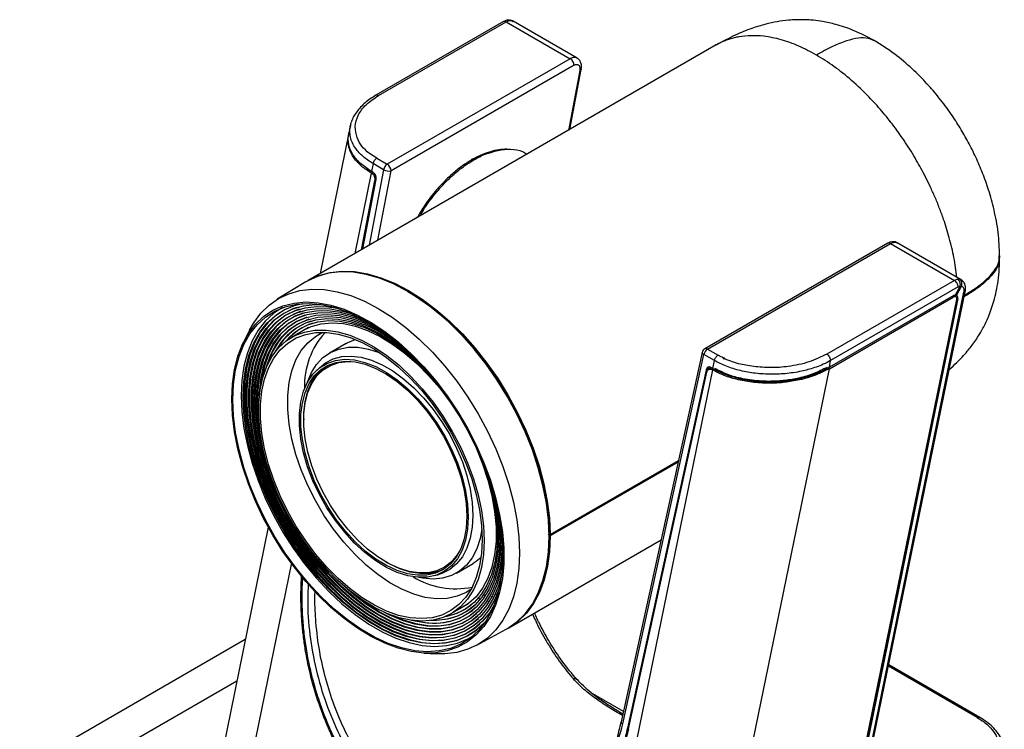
# Model space of a CAD drawing. Header units: millimetres. Extents: x 36 to 747, y 24 to 484.
# Tile 8 of 14: x 525 to 707, y 130 to 261. Entities that reach past the tile are written whole.
import ezdxf

# ---------------------------------------------------------------- set-up
doc = ezdxf.new("R2010")
doc.units = ezdxf.units.MM

msp = doc.modelspace()

# ---------------------------------------------------------------- linework, layer by layer
at = {"color": 7, "linetype": 'Continuous', "lineweight": 25}
for p, q in [((614.378, 260.358), (590.822, 246.76)), ((591.322, 246.71), (614.876, 260.308)), ((614.993, 260.595), (614.378, 260.358)), ((614.876, 260.308), (615.468, 260.532)), ((614.876, 260.308), (626.668, 253.5)), ((615.438, 260.619), (614.992, 260.595)), ((615.468, 260.532), (615.821, 260.537)), ((627.963, 253.598), (616.112, 260.439)), ((653.625, 256.03), (578.317, 212.555)), ((626.668, 253.5), (592.912, 234.013)), ((627.375, 252.29), (593.619, 232.803)), ((626.589, 240.422), (628.698, 251.533)), ((586.124, 241.172), (585.827, 239.817)), ((585.782, 239.482), (580.534, 213.835)), ((590.976, 235.131), (589.603, 236.014)), ((590.976, 235.131), (592.912, 234.013)), ((590.293, 234.131), (589.978, 232.699)), ((590.335, 232.493), (589.978, 232.699)), ((592.229, 233.014), (590.293, 234.131)), ((588.165, 218.24), (590.591, 231.018)), ((588.43, 218.393), (590.856, 231.175)), ((590.07, 232.336), (589.96, 232.399)), ((685.269, 219.434), (651.511, 199.946)), ((652.011, 199.896), (685.767, 219.383)), ((685.767, 219.383), (697.559, 212.576)), ((698.824, 212.691), (686.976, 219.53)), ((697.559, 212.576), (674.005, 198.978)), ((698.154, 212.799), (697.559, 212.576)), ((577.878, 212.299), (572.597, 209.097)), ((698.266, 211.365), (674.712, 197.768)), ((678.727, 108.895), (699.573, 210.768)), ((698.623, 211.499), (697.718, 209.846)), ((697.925, 209.806), (698.849, 211.494)), ((697.989, 209.366), (674.343, 93.812)), ((697.314, 209.721), (674.479, 196.539)), ((674.48, 196.285), (697.34, 209.482)), ((678.472, 108.693), (699.288, 210.417)), ((697.84, 209.532), (697.416, 209.777)), ((582.574, 207.809), (582.425, 207.451)), ((677.517, 107.392), (698.189, 208.907)), ((692.204, 180.287), (698.022, 208.851)), ((578.371, 203.857), (575.259, 202.06)), ((567.495, 203.405), (566.442, 201.32)), ((585.318, 200.951), (582.241, 199.175)), ((652.011, 199.896), (653.947, 198.779)), ((651.034, 199.294), (636.058, 131.113)), ((636.352, 130.716), (651.328, 198.897)), ((653.264, 197.779), (651.328, 198.897)), ((654.909, 198.181), (655.258, 198.113)), ((580.389, 196.462), (579.795, 195.89)), ((650.72, 80.175), (674.48, 196.285)), ((652.25, 196.325), (651.737, 196.029)), ((652.739, 196.446), (652.226, 196.15)), ((652.987, 196.325), (652.631, 196.531)), ((652.987, 196.325), (653.264, 197.779)), ((674.479, 196.539), (674.712, 197.768)), ((652.892, 196.069), (629.182, 80.198)), ((651.737, 196.029), (637.218, 129.925)), ((637.429, 129.797), (651.889, 195.631)), ((652.892, 196.069), (652.782, 196.133)), ((577.49, 187.03), (577.49, 186.826)), ((692.204, 180.287), (674.531, 93.918)), ((692.204, 180.287), (677.346, 107.333)), ((622.978, 165.654), (646.646, 179.317)), ((646.584, 179.035), (622.979, 165.408)), ((570.955, 167.026), (562.054, 123.523)), ((622.614, 165.693), (622.766, 165.779)), ((622.766, 165.776), (622.978, 165.654)), ((622.766, 165.531), (622.978, 165.654)), ((622.767, 165.531), (622.766, 165.53)), ((622.979, 165.408), (622.767, 165.531)), ((614.091, 164.784), (614.094, 164.332)), ((615.314, 148.468), (643.436, 164.702)), ((592.62, 160.618), (592.797, 160.516)), ((605.689, 158.557), (608.766, 160.333)), ((601.622, 158.081), (602.414, 158.31)), ((610.89, 154.433), (610.619, 154.486)), ((612.878, 154.692), (613.39, 154.59)), ((604.696, 151.067), (607.808, 152.864)), ((611.235, 153.481), (611.606, 153.382)), ((612.569, 154.103), (612.095, 154.196)), ((613.193, 153.98), (612.882, 154.042)), ((609.459, 145.243), (614.873, 148.216)), ((566.712, 146.287), (525.086, 122.258)), ((599.646, 143.803), (601.979, 143.672)), ((702.259, 131.927), (685.428, 141.644))]:
    msp.add_line(p, q, dxfattribs=at)
at = {"color": 1, "linetype": 'Continuous', "lineweight": 25}
for p, q in [((615.821, 260.536), (616.113, 260.392)), ((628.423, 251.326), (626.324, 240.269)), ((592.229, 233.014), (589.579, 219.057)), ((591.185, 219.984), (593.619, 232.803)), ((589.96, 232.399), (586.915, 217.519)), ((590.07, 232.336), (590.338, 232.49)), ((590.855, 231.17), (590.591, 231.018)), ((698.783, 212.668), (698.502, 212.806)), ((697.34, 209.482), (697.12, 209.609)), ((698.189, 208.907), (698.034, 208.997)), ((653.058, 196.292), (652.782, 196.133)), ((575.238, 160.454), (566.25, 116.529)), ((701.778, 131.888), (685.37, 141.36)), ((565.143, 138.619), (535.086, 121.267)), ((636.469, 132.982), (630.821, 136.242)), ((637.218, 129.925), (637.491, 130.083))]:
    msp.add_line(p, q, dxfattribs=at)
at = {"color": 7, "linetype": 'Continuous', "lineweight": 25, "flags": 128}
for points in [[(614.873, 148.216), (615.104, 148.346), (616.828, 149.548), (618.358, 151.046), (619.677, 152.827), (620.775, 154.874), (621.64, 157.166), (622.264, 159.682), (622.641, 162.397), (622.767, 165.286), (622.641, 168.32), (622.264, 171.47), (621.64, 174.706), (620.775, 177.997), (619.677, 181.311), (618.358, 184.616), (616.828, 187.88), (615.104, 191.072), (613.201, 194.162), (611.139, 197.118), (608.937, 199.914), (606.616, 202.522), (604.199, 204.916), (601.708, 207.074), (599.168, 208.975), (596.604, 210.601), (594.039, 211.936), (591.5, 212.967), (589.009, 213.685), (586.592, 214.081), (584.271, 214.154), (582.068, 213.901), (580.006, 213.325), (578.104, 212.432), (577.878, 212.299)], [(578.212, 212.494), (578.391, 212.598), (580.29, 213.474), (582.347, 214.036), (584.541, 214.278), (586.853, 214.199), (589.259, 213.798), (591.738, 213.081), (594.265, 212.052), (596.816, 210.724), (599.367, 209.107), (601.894, 207.218), (604.373, 205.074), (606.779, 202.696), (609.091, 200.106), (611.285, 197.33), (613.342, 194.394), (615.241, 191.325), (616.964, 188.153), (618.496, 184.908), (619.821, 181.622), (620.926, 178.324), (621.802, 175.048), (622.439, 171.824), (622.833, 168.682), (622.978, 165.654)], [(567.495, 203.405), (568.264, 204.765), (569.579, 206.54), (571.103, 208.033), (572.821, 209.23), (574.717, 210.12), (576.772, 210.693), (578.966, 210.945), (581.279, 210.873), (583.688, 210.478), (586.169, 209.763), (588.7, 208.736), (591.255, 207.406), (593.81, 205.786), (596.341, 203.891), (598.823, 201.741), (601.232, 199.355), (603.544, 196.757), (605.739, 193.971), (607.794, 191.025), (609.689, 187.947), (611.407, 184.766), (612.931, 181.513), (614.247, 178.22), (615.34, 174.918), (616.202, 171.639), (616.824, 168.414), (617.199, 165.275), (617.325, 162.252), (617.199, 159.374), (616.824, 156.668), (616.202, 154.161), (615.34, 151.877), (614.247, 149.838), (612.931, 148.063), (611.407, 146.57), (609.689, 145.373), (607.794, 144.483), (605.739, 143.91), (603.544, 143.658), (601.979, 143.672)], [(596.714, 210.537), (598.123, 209.686), (600.725, 207.88), (603.287, 205.796), (605.783, 203.456), (608.188, 200.883), (610.478, 198.102), (612.629, 195.144), (614.62, 192.036), (616.429, 188.812), (618.04, 185.503), (619.435, 182.144), (620.6, 178.768), (621.524, 175.41), (622.197, 172.103), (622.612, 168.882), (622.766, 165.779)], [(564.218, 190.676), (564.343, 193.49), (564.716, 196.132), (565.334, 198.576), (566.189, 200.798), (567.275, 202.774), (568.58, 204.487), (570.091, 205.918), (571.793, 207.054), (573.67, 207.883), (575.701, 208.397), (577.869, 208.591), (580.15, 208.462), (582.522, 208.013), (584.962, 207.248), (587.445, 206.174), (589.946, 204.802), (592.442, 203.145), (594.906, 201.22), (597.315, 199.047), (599.645, 196.647), (601.872, 194.043), (603.974, 191.261), (605.93, 188.33), (607.722, 185.278), (609.33, 182.136), (610.74, 178.934), (611.937, 175.706), (612.909, 172.482), (613.647, 169.294), (614.143, 166.176), (614.392, 163.156), (614.392, 160.267), (614.143, 157.535), (613.647, 154.989), (612.909, 152.653), (611.937, 150.551), (610.74, 148.704), (609.33, 147.131), (607.722, 145.846), (605.93, 144.862), (603.974, 144.19), (601.872, 143.835), (599.645, 143.803), (597.315, 144.092), (594.906, 144.7), (592.442, 145.621), (589.946, 146.845), (587.445, 148.361), (584.962, 150.154), (582.522, 152.206), (580.15, 154.495), (577.869, 157.001), (575.701, 159.697), (573.67, 162.557), (571.793, 165.552), (570.091, 168.653), (568.58, 171.829), (567.275, 175.048), (566.189, 178.278), (565.334, 181.488), (564.716, 184.645), (564.343, 187.718), (564.218, 190.676)], [(614.218, 161.812), (614.09, 158.977), (613.708, 156.319), (613.076, 153.864), (612.2, 151.639), (611.089, 149.665), (609.755, 147.964), (608.212, 146.552), (606.474, 145.444), (604.56, 144.652), (602.49, 144.183), (600.285, 144.043), (597.968, 144.232), (595.561, 144.749), (593.091, 145.589), (590.582, 146.743), (588.06, 148.199), (585.55, 149.942), (583.08, 151.955), (580.674, 154.216), (578.356, 156.702), (576.151, 159.389), (574.081, 162.247), (572.167, 165.249), (570.43, 168.363), (568.886, 171.557), (567.552, 174.799), (566.441, 178.055), (565.565, 181.292), (564.933, 184.476), (564.551, 187.575), (564.423, 190.557), (564.551, 193.392), (564.933, 196.051), (565.565, 198.505), (566.441, 200.731), (567.552, 202.704), (568.886, 204.406), (570.43, 205.817), (572.167, 206.925), (574.081, 207.717), (576.151, 208.186), (578.356, 208.327), (580.674, 208.137), (583.08, 207.62), (585.55, 206.78), (588.06, 205.626), (590.582, 204.17), (593.091, 202.427), (595.561, 200.415), (597.968, 198.154), (600.285, 195.667), (602.49, 192.981), (604.56, 190.122), (606.474, 187.12), (608.212, 184.006), (609.755, 180.812), (611.089, 177.57), (612.2, 174.314), (613.076, 171.078), (613.708, 167.893), (614.09, 164.794), (614.218, 161.812)], [(573.602, 207.555), (571.938, 206.487), (570.402, 205.082), (569.074, 203.389), (567.969, 201.425), (567.097, 199.211), (566.468, 196.768), (566.088, 194.123), (565.961, 191.302), (566.088, 188.335), (566.468, 185.251), (567.097, 182.083), (567.969, 178.862), (569.074, 175.622), (570.402, 172.397), (571.938, 169.218), (573.667, 166.12), (575.571, 163.133), (577.631, 160.288), (579.825, 157.615), (582.131, 155.141), (584.525, 152.891), (586.983, 150.889), (589.48, 149.155), (591.99, 147.706), (594.486, 146.558), (596.944, 145.722), (599.339, 145.207), (601.645, 145.019), (603.839, 145.159), (605.899, 145.625), (607.803, 146.413), (608.626, 146.885)], [(611.105, 149.689), (610.778, 149.321), (609.264, 147.936), (607.559, 146.85), (605.683, 146.072), (603.652, 145.613), (601.489, 145.475), (599.216, 145.661), (596.856, 146.168), (594.433, 146.992), (591.972, 148.124), (589.498, 149.552), (587.037, 151.262), (584.614, 153.235), (582.254, 155.453), (579.98, 157.892), (577.817, 160.527), (575.787, 163.331), (573.91, 166.275), (572.206, 169.329), (570.692, 172.462), (569.383, 175.642), (568.294, 178.835), (567.435, 182.01), (566.815, 185.133), (566.44, 188.173), (566.315, 191.098), (566.44, 193.879), (566.815, 196.486), (567.435, 198.894), (568.294, 201.077), (569.383, 203.012), (570.692, 204.681), (572.206, 206.066), (573.91, 207.152), (575.787, 207.93), (577.27, 208.3)], [(575.913, 207.97), (574.069, 207.203), (572.366, 206.118), (570.854, 204.735), (569.546, 203.067), (568.458, 201.134), (567.6, 198.953), (566.98, 196.548), (566.606, 193.943), (566.481, 191.166), (566.606, 188.243), (566.98, 185.207), (567.6, 182.087), (568.458, 178.915), (569.546, 175.725), (570.854, 172.549), (572.366, 169.419), (574.069, 166.368), (575.944, 163.426), (577.972, 160.625), (580.133, 157.993), (582.404, 155.557), (584.762, 153.341), (587.182, 151.369), (589.641, 149.661), (592.112, 148.235), (594.57, 147.104), (596.991, 146.281), (599.349, 145.774), (601.62, 145.589), (603.78, 145.726), (605.809, 146.186), (607.684, 146.962), (609.386, 148.047), (610.141, 148.679)], [(612.648, 152.67), (611.821, 151.303), (610.491, 149.656), (608.953, 148.301), (607.224, 147.25), (605.321, 146.515), (603.266, 146.105), (601.078, 146.023), (598.783, 146.27), (596.404, 146.843), (593.966, 147.738), (591.496, 148.943), (589.019, 150.447), (586.562, 152.233), (584.15, 154.282), (581.81, 156.573), (579.566, 159.082), (577.441, 161.781), (575.459, 164.642), (573.641, 167.636), (572.005, 170.729), (570.569, 173.89), (569.349, 177.085), (568.357, 180.28), (567.603, 183.44), (567.096, 186.534), (566.842, 189.527), (566.842, 192.388), (567.096, 195.087), (567.603, 197.596), (568.357, 199.886), (569.349, 201.935), (570.569, 203.721), (572.005, 205.224), (573.641, 206.429), (575.459, 207.323), (577.441, 207.896), (579.566, 208.143), (580.623, 208.145)], [(576.272, 207.604), (575.617, 207.373), (573.8, 206.48), (572.166, 205.277), (570.732, 203.775), (569.513, 201.991), (568.522, 199.944), (567.769, 197.656), (567.262, 195.15), (567.008, 192.454), (567.008, 189.596), (567.262, 186.606), (567.769, 183.515), (568.522, 180.358), (569.513, 177.166), (570.732, 173.975), (572.166, 170.817), (573.8, 167.727), (575.617, 164.737), (577.597, 161.878), (579.719, 159.182), (581.961, 156.676), (584.298, 154.387), (586.707, 152.34), (589.162, 150.556), (591.637, 149.054), (594.105, 147.85), (596.54, 146.956), (598.916, 146.383), (601.209, 146.136), (603.394, 146.218), (605.448, 146.629), (607.349, 147.362), (609.076, 148.412), (610.004, 149.172)], [(613.579, 155.711), (612.746, 153.655), (611.655, 151.763), (610.344, 150.141), (608.829, 148.805), (607.125, 147.77), (605.251, 147.046), (603.225, 146.641), (601.07, 146.561), (598.808, 146.804), (596.464, 147.369), (594.062, 148.25), (591.628, 149.438), (589.188, 150.92), (586.766, 152.679), (584.39, 154.699), (582.084, 156.956), (579.873, 159.428), (577.78, 162.087), (575.827, 164.907), (574.036, 167.856), (572.424, 170.904), (571.009, 174.019), (569.807, 177.166), (568.829, 180.314), (568.087, 183.429), (567.587, 186.477), (567.336, 189.426), (567.336, 192.245), (567.587, 194.904), (568.087, 197.376), (568.829, 199.633), (569.807, 201.652), (571.009, 203.411), (572.424, 204.892), (574.036, 206.08), (575.827, 206.96), (577.78, 207.525), (579.873, 207.768), (582.084, 207.687), (583.722, 207.431)], [(576.63, 207.238), (575.985, 207.011), (574.195, 206.131), (572.585, 204.945), (571.172, 203.465), (569.97, 201.708), (568.994, 199.691), (568.252, 197.436), (567.753, 194.967), (567.502, 192.311), (567.502, 189.495), (567.753, 186.548), (568.252, 183.504), (568.994, 180.393), (569.97, 177.248), (571.172, 174.104), (572.585, 170.992), (574.195, 167.948), (575.985, 165.001), (577.935, 162.185), (580.026, 159.528), (582.235, 157.059), (584.539, 154.804), (586.912, 152.787), (589.331, 151.029), (591.769, 149.549), (594.201, 148.362), (596.6, 147.482), (598.942, 146.918), (601.201, 146.674), (603.354, 146.755), (605.377, 147.159), (607.25, 147.882), (608.952, 148.916), (609.866, 149.666)], [(614.068, 158.748), (614.025, 158.528), (613.412, 156.196), (612.564, 154.087), (611.488, 152.224), (610.198, 150.626), (608.705, 149.309), (607.027, 148.29), (605.18, 147.577), (603.184, 147.178), (601.062, 147.098), (598.834, 147.338), (596.524, 147.895), (594.158, 148.763), (591.761, 149.933), (589.356, 151.393), (586.971, 153.126), (584.63, 155.115), (582.359, 157.339), (580.181, 159.774), (578.119, 162.394), (576.195, 165.171), (574.43, 168.077), (572.842, 171.079), (571.449, 174.147), (570.264, 177.248), (569.301, 180.349), (568.57, 183.417), (568.078, 186.419), (567.831, 189.325), (567.831, 192.102), (568.078, 194.722), (568.57, 197.156), (569.301, 199.38), (570.264, 201.368), (571.449, 203.102), (572.842, 204.561), (574.43, 205.73), (576.195, 206.598), (578.119, 207.154), (580.181, 207.394), (582.359, 207.313), (584.63, 206.915), (586.597, 206.335)], [(576.988, 206.872), (575.687, 206.366), (573.96, 205.369), (572.422, 204.064), (571.092, 202.467), (569.983, 200.594), (569.108, 198.466), (568.476, 196.106), (568.094, 193.541), (567.966, 190.798), (568.094, 187.908), (568.476, 184.902), (569.108, 181.812), (569.983, 178.674), (571.092, 175.521), (572.422, 172.387), (573.96, 169.308), (575.687, 166.317), (577.585, 163.446), (579.633, 160.727), (581.81, 158.19), (584.09, 155.863), (586.449, 153.771), (588.861, 151.937), (591.301, 150.382), (593.74, 149.121), (596.152, 148.17), (598.511, 147.538), (600.792, 147.232), (602.968, 147.256), (605.016, 147.61), (606.914, 148.289), (608.641, 149.287), (609.728, 150.159)], [(614.218, 161.768), (614.18, 161.342), (613.804, 158.813), (613.18, 156.487), (612.317, 154.389), (611.224, 152.543), (609.913, 150.968), (608.397, 149.682), (606.694, 148.698), (604.823, 148.029), (602.803, 147.68), (600.658, 147.656), (598.41, 147.957), (596.084, 148.581), (593.705, 149.519), (591.301, 150.761), (588.896, 152.295), (586.517, 154.103), (584.191, 156.166), (581.943, 158.46), (579.798, 160.961), (577.778, 163.641), (575.907, 166.472), (574.204, 169.421), (572.688, 172.457), (571.377, 175.546), (570.284, 178.655), (569.421, 181.749), (568.797, 184.795), (568.421, 187.759), (568.295, 190.609), (568.421, 193.313), (568.797, 195.842), (569.421, 198.168), (570.284, 200.266), (571.377, 202.113), (572.688, 203.688), (574.204, 204.974), (575.907, 205.957), (577.778, 206.627), (579.798, 206.975), (581.943, 206.999), (584.191, 206.698), (586.517, 206.075), (588.896, 205.137), (589.287, 204.954)], [(577.346, 206.506), (576.065, 206.008), (574.364, 205.025), (572.85, 203.741), (571.54, 202.167), (570.448, 200.323), (569.586, 198.227), (568.963, 195.903), (568.587, 193.377), (568.461, 190.676), (568.587, 187.829), (568.963, 184.869), (569.586, 181.826), (570.448, 178.735), (571.54, 175.63), (572.85, 172.544), (574.364, 169.511), (576.065, 166.565), (577.934, 163.738), (579.951, 161.06), (582.095, 158.562), (584.34, 156.27), (586.664, 154.21), (589.04, 152.404), (591.442, 150.872), (593.844, 149.63), (596.22, 148.693), (598.543, 148.071), (600.789, 147.77), (602.932, 147.794), (604.95, 148.142), (606.819, 148.811), (608.52, 149.793), (609.59, 150.652)], [(569.975, 181.45), (569.898, 181.763), (569.285, 184.762), (568.914, 187.68), (568.79, 190.486), (568.914, 193.149), (569.285, 195.639), (569.898, 197.929), (570.748, 199.995), (571.824, 201.813), (573.116, 203.364), (574.608, 204.63), (576.285, 205.599), (578.127, 206.258), (580.116, 206.601), (582.228, 206.625), (584.442, 206.328), (586.732, 205.715), (589.074, 204.791), (591.442, 203.567), (591.835, 203.336)], [(577.705, 206.14), (576.443, 205.649), (574.768, 204.682), (573.277, 203.417), (571.987, 201.868), (570.912, 200.052), (570.063, 197.988), (569.45, 195.701), (569.08, 193.213), (568.956, 190.553), (569.08, 187.751), (569.274, 186.003)], [(569.299, 191.269), (569.316, 191.716), (569.568, 194.296), (570.07, 196.685), (570.816, 198.857), (571.796, 200.787), (573.001, 202.453), (574.417, 203.836), (576.027, 204.92), (577.813, 205.694), (579.756, 206.148), (581.832, 206.277), (584.019, 206.081), (586.291, 205.56), (588.624, 204.721), (590.99, 203.574), (593.362, 202.132), (594.289, 201.488)], [(578.063, 205.774), (577.97, 205.744), (576.186, 204.971), (574.578, 203.888), (573.164, 202.506), (571.96, 200.842), (570.98, 198.915), (570.236, 196.745), (569.735, 194.359), (569.584, 193.164)], [(570.521, 196.344), (570.553, 196.462), (571.286, 198.6), (572.252, 200.499), (573.438, 202.138), (574.831, 203.499), (576.415, 204.567), (578.173, 205.328), (580.085, 205.775), (582.128, 205.903), (584.28, 205.709), (586.517, 205.197), (588.812, 204.371), (591.141, 203.242), (593.476, 201.823), (595.791, 200.128), (596.711, 199.373)], [(572.254, 199.405), (572.27, 199.436), (573.365, 201.189), (574.677, 202.666), (576.191, 203.85), (577.888, 204.727), (579.749, 205.286), (581.752, 205.522), (583.874, 205.43), (586.09, 205.013), (588.373, 204.276), (590.697, 203.226), (593.035, 201.876), (595.359, 200.242), (597.643, 198.344), (599.2, 196.872)], [(574.14, 201.308), (575.1, 202.338), (576.589, 203.503), (578.258, 204.365), (580.089, 204.915), (582.06, 205.147), (584.147, 205.057), (586.326, 204.647), (588.572, 203.921), (590.858, 202.889), (593.157, 201.561), (595.444, 199.954), (597.689, 198.087), (599.869, 195.981), (601.956, 193.661), (601.992, 193.618)], [(576.49, 202.771), (577.197, 203.245), (578.888, 204.067), (580.74, 204.569), (582.73, 204.747), (584.835, 204.598), (587.028, 204.124), (589.284, 203.331), (591.574, 202.228), (593.872, 200.829), (596.148, 199.15), (598.376, 197.212), (600.528, 195.039), (602.579, 192.657), (604.503, 190.095), (606.277, 187.384), (607.879, 184.556), (609.291, 181.647), (610.495, 178.691), (611.475, 175.725), (612.222, 172.784), (612.724, 169.904), (612.977, 167.121), (612.977, 164.467), (612.724, 161.975), (612.222, 159.675), (611.475, 157.596), (610.495, 155.762), (609.291, 154.196), (607.879, 152.917), (606.277, 151.94), (605.928, 151.778)], [(610.795, 164.546), (610.668, 161.975), (610.291, 159.58), (609.667, 157.392), (608.804, 155.436), (607.712, 153.737), (606.405, 152.315), (604.899, 151.188), (603.211, 150.368), (601.363, 149.866), (599.377, 149.689), (597.277, 149.837), (595.088, 150.31), (592.837, 151.102), (590.551, 152.203), (588.258, 153.599), (585.986, 155.275), (583.763, 157.208), (581.615, 159.377), (579.569, 161.754), (577.649, 164.311), (575.878, 167.017), (574.279, 169.839), (572.87, 172.742), (571.669, 175.692), (570.69, 178.652), (569.946, 181.587), (569.444, 184.461), (569.192, 187.239), (569.192, 189.887), (569.444, 192.374), (569.946, 194.669), (570.69, 196.744), (571.669, 198.574), (572.87, 200.137), (574.279, 201.414), (575.878, 202.389), (577.649, 203.051), (579.569, 203.391), (581.615, 203.405), (583.763, 203.094), (585.986, 202.461), (588.258, 201.513), (590.551, 200.262), (592.837, 198.724), (595.088, 196.917), (597.277, 194.863), (599.377, 192.586), (601.363, 190.115), (603.211, 187.48), (604.899, 184.712), (606.405, 181.845), (607.712, 178.914), (608.804, 175.955), (609.667, 173.003), (610.291, 170.094), (610.668, 167.264), (610.795, 164.546)], [(610.441, 164.75), (610.317, 162.222), (609.946, 159.869), (609.332, 157.718), (608.484, 155.795), (607.411, 154.125), (606.126, 152.727), (604.645, 151.619), (602.987, 150.813), (601.17, 150.32), (599.217, 150.145), (597.153, 150.291), (595.001, 150.756), (592.788, 151.534), (590.541, 152.617), (588.287, 153.989), (586.054, 155.636), (583.869, 157.537), (581.757, 159.669), (579.746, 162.006), (577.858, 164.519), (576.118, 167.179), (574.546, 169.953), (573.161, 172.807), (571.98, 175.706), (571.018, 178.616), (570.286, 181.501), (569.793, 184.327), (569.545, 187.057), (569.545, 189.661), (569.793, 192.106), (570.286, 194.361), (571.018, 196.401), (571.98, 198.2), (573.161, 199.737), (574.546, 200.992), (576.118, 201.95), (577.858, 202.601), (579.746, 202.935), (581.757, 202.95), (583.869, 202.644), (586.054, 202.021), (588.287, 201.089), (590.541, 199.86), (592.788, 198.348), (595.001, 196.571), (597.153, 194.552), (599.217, 192.314), (601.17, 189.885), (602.987, 187.295), (604.645, 184.574), (606.126, 181.756), (607.411, 178.874), (608.484, 175.965), (609.332, 173.063), (609.946, 170.204), (610.317, 167.422), (610.441, 164.75)], [(608.329, 155.514), (607.458, 154.974), (605.784, 154.266), (603.955, 153.877), (601.996, 153.815), (599.932, 154.078), (597.789, 154.665), (595.596, 155.567), (593.382, 156.772), (591.174, 158.265), (589.003, 160.027), (586.896, 162.034), (584.881, 164.26), (582.984, 166.676), (581.23, 169.251), (579.641, 171.951), (578.238, 174.741), (577.041, 177.585), (576.063, 180.445), (575.319, 183.284), (574.817, 186.065), (574.564, 188.753), (574.564, 191.311), (574.817, 193.707), (575.319, 195.909), (576.063, 197.888), (577.041, 199.62), (578.238, 201.081), (579.641, 202.252), (580.926, 202.982)], [(585.318, 200.951), (585.499, 201.052), (586.979, 201.67)], [(578.091, 193.565), (578.163, 193.792), (578.901, 195.565), (579.867, 197.084), (581.046, 198.328), (582.422, 199.276), (583.972, 199.915), (585.674, 200.234), (587.502, 200.23), (589.427, 199.902), (591.421, 199.255), (591.601, 199.183)], [(580.389, 196.462), (581.506, 197.352), (582.946, 198.082), (584.545, 198.501), (586.276, 198.6), (588.113, 198.38), (590.027, 197.842), (591.987, 196.997), (593.963, 195.856), (595.923, 194.439), (597.837, 192.766), (599.674, 190.866), (601.405, 188.767), (603.004, 186.503), (604.444, 184.11), (605.703, 181.625), (606.762, 179.088), (607.603, 176.538), (608.214, 174.015), (608.584, 171.56), (608.708, 169.212)], [(607.859, 168.885), (607.731, 166.657), (607.35, 164.612), (606.72, 162.786), (605.853, 161.208), (604.763, 159.904), (603.468, 158.895), (601.989, 158.197), (600.35, 157.823), (598.579, 157.779), (596.704, 158.064), (594.756, 158.676), (592.767, 159.602), (590.771, 160.829), (588.798, 162.336), (586.883, 164.098), (585.056, 166.086), (583.347, 168.269), (581.785, 170.609), (580.396, 173.069), (579.201, 175.607), (578.22, 178.184), (577.47, 180.755), (576.964, 183.279), (576.708, 185.715), (576.708, 188.022), (576.964, 190.163), (577.47, 192.102), (578.22, 193.807), (579.201, 195.252), (580.396, 196.411), (581.785, 197.266), (583.347, 197.803), (585.056, 198.012), (586.883, 197.891), (588.798, 197.442), (590.771, 196.672), (592.767, 195.593), (594.756, 194.223), (596.704, 192.586), (598.579, 190.706), (600.35, 188.617), (601.989, 186.351), (603.468, 183.946), (604.763, 181.441), (605.853, 178.879), (606.72, 176.299), (607.35, 173.746), (607.731, 171.261), (607.859, 168.885)], [(607.577, 169.048), (607.451, 166.86), (607.076, 164.853), (606.458, 163.06), (605.607, 161.511), (604.536, 160.23), (603.265, 159.239), (601.813, 158.555), (600.204, 158.187), (598.465, 158.144), (596.624, 158.424), (594.711, 159.024), (592.758, 159.934), (590.798, 161.138), (588.861, 162.618), (586.981, 164.348), (585.187, 166.3), (583.509, 168.443), (581.976, 170.741), (580.611, 173.156), (579.438, 175.649), (578.475, 178.178), (577.739, 180.703), (577.241, 183.181), (576.99, 185.573), (576.99, 187.838), (577.241, 189.94), (577.739, 191.844), (578.475, 193.519), (579.438, 194.937), (580.611, 196.075), (581.976, 196.914), (583.509, 197.441), (585.187, 197.647), (586.981, 197.529), (588.861, 197.087), (590.798, 196.331), (592.758, 195.272), (594.711, 193.927), (596.624, 192.319), (598.465, 190.474), (600.204, 188.422), (601.813, 186.197), (603.265, 183.836), (604.536, 181.377), (605.607, 178.861), (606.458, 176.328), (607.076, 173.822), (607.451, 171.382), (607.577, 169.048)], [(577.49, 187.03), (577.522, 188.145), (577.773, 190.247), (578.27, 192.151), (579.006, 193.825), (579.969, 195.244), (581.142, 196.382), (581.713, 196.784)], [(606.308, 162.735), (605.807, 161.904), (604.75, 160.639), (603.493, 159.659), (602.057, 158.983), (600.467, 158.62), (598.748, 158.576), (596.928, 158.854), (595.038, 159.447), (593.107, 160.346), (591.169, 161.536), (589.255, 162.999), (587.396, 164.709), (585.623, 166.639), (583.965, 168.757), (582.449, 171.028), (581.1, 173.415), (579.94, 175.879), (578.989, 178.38), (578.261, 180.875), (577.769, 183.325), (577.521, 185.689), (577.521, 187.928), (577.769, 190.006), (578.261, 191.887), (578.989, 193.543), (579.94, 194.945), (581.1, 196.07), (582.449, 196.899), (583.965, 197.42), (585.623, 197.624), (586.169, 197.621)], [(608.708, 169.212), (608.584, 167.006), (608.214, 164.979), (607.603, 163.161), (606.762, 161.583), (605.703, 160.267), (604.444, 159.236), (603.004, 158.506), (602.414, 158.31)], [(613.718, 167.833), (613.756, 167.428), (613.882, 164.618)], [(610.377, 166.659), (610.046, 164.912), (609.427, 163.023), (608.573, 161.374), (607.499, 159.99), (606.219, 158.892), (604.753, 158.097), (603.124, 157.617), (601.356, 157.458), (599.476, 157.625), (598.756, 157.769)], [(613.246, 165.475), (613.121, 162.896), (612.749, 160.49), (612.134, 158.286), (611.283, 156.311), (610.206, 154.586), (608.915, 153.133), (607.426, 151.969), (605.757, 151.106), (603.926, 150.556), (603.485, 150.475)], [(622.979, 165.408), (622.853, 162.519), (622.476, 159.804), (621.852, 157.288), (620.987, 154.996), (619.89, 152.95), (618.57, 151.169), (617.04, 149.67), (615.316, 148.469), (615.208, 148.407)], [(614.094, 164.332), (613.97, 161.67), (613.599, 159.18), (612.986, 156.889), (612.136, 154.823), (611.059, 153.005), (609.768, 151.454), (608.276, 150.188), (606.599, 149.22), (604.757, 148.56), (602.768, 148.217), (600.655, 148.194), (598.442, 148.49), (596.152, 149.104), (593.81, 150.028), (591.442, 151.251), (589.074, 152.761), (586.732, 154.542), (584.442, 156.572), (584.206, 156.799)], [(613.882, 164.618), (613.756, 161.954), (613.378, 159.466), (612.754, 157.182), (611.889, 155.128), (610.795, 153.328), (609.483, 151.801), (607.968, 150.566), (606.267, 149.635), (604.4, 149.021), (602.388, 148.728), (600.254, 148.762), (598.021, 149.121), (595.715, 149.802), (593.362, 150.796), (592.371, 151.302)], [(613.67, 164.904), (613.546, 162.282), (613.174, 159.833), (612.56, 157.586), (611.709, 155.565), (610.632, 153.793), (609.34, 152.29), (607.85, 151.074), (606.176, 150.159), (604.339, 149.554), (602.358, 149.266), (600.258, 149.299), (598.06, 149.653), (597.377, 149.823)], [(613.458, 165.19), (613.331, 162.567), (612.953, 160.121), (612.328, 157.881), (611.462, 155.872), (610.367, 154.119), (609.055, 152.642), (607.542, 151.458), (605.844, 150.582), (603.983, 150.022), (601.98, 149.787), (600.894, 149.793)], [(603.354, 159.295), (602.344, 158.861), (600.735, 158.494), (598.996, 158.45), (597.155, 158.731), (595.243, 159.331), (593.29, 160.241), (592.797, 160.516)], [(610.22, 161.412), (609.296, 160.668), (608.766, 160.333)], [(587.799, 153.915), (589.218, 152.87), (591.583, 151.362), (593.949, 150.139), (596.288, 149.217), (598.576, 148.604), (600.787, 148.308), (602.897, 148.331), (604.883, 148.674), (606.724, 149.332), (608.399, 150.3), (609.452, 151.145)], [(594.155, 150.602), (595.852, 149.914), (598.155, 149.235), (600.385, 148.876), (602.518, 148.842), (604.528, 149.134), (606.392, 149.748), (608.091, 150.678), (609.315, 151.639)]]:
    msp.add_lwpolyline(points, dxfattribs=at)
at = {"color": 1, "linetype": 'Continuous', "lineweight": 25, "flags": 128}
msp.add_lwpolyline([(651.328, 198.897), (651.204, 198.983), (651.111, 199.072), (651.052, 199.162), (651.03, 199.249), (651.034, 199.294)], dxfattribs=at)
at = {"color": 7, "linetype": 'Continuous', "lineweight": 25}
for centre, radius, start, end in [((593.764, 232.698), 1.567, 122.93391, 168.37221), ((593.225, 234.894), 2.128, 242.08397, 280.65855), ((592.081, 232.716), 1.541, 3.22965, 57.34774), ((697.617, 209.157), 0.427, 29.32676, 130.36451), ((582.468, 194.181), 11.934, 109.82346, 164.87191), ((582.178, 194.776), 10.814, 108.31534, 151.78266), ((582.25, 194.955), 10.207, 107.75321, 139.822), ((592.168, 193.17), 14.529, 137.59576, 182.29388), ((652.011, 199.08), 1, 119.99731, 167.61181), ((652.863, 198.581), 1.567, 122.93391, 168.37221), ((574.711, 164.791), 38.541, 1.01736, 20.7406), ((576.6, 164.747), 36.861, 0.68858, 15.17364), ((578.685, 164.678), 34.986, 0.37029, 10.39231), ((605.574, 170.84), 15.174, 238.6983, 281.40131), ((601.836, 160.737), 10.848, 268.285, 311.60625), ((602.018, 160.72), 10.255, 280.24932, 312.16472), ((601.5, 161.153), 11.845, 254.89856, 310.39532), ((636.509, 131.139), 0.451, 183.24988, 249.67089)]:
    msp.add_arc(centre, radius, start, end, dxfattribs=at)
at = {"color": 1, "linetype": 'Continuous', "lineweight": 25}
msp.add_arc((651.719, 199.498), 0.494, 53.76669, 114.92285, dxfattribs=at)
for points, knots in [([(614.377, 260.356), (614.378, 260.357), (614.43, 260.416), (614.607, 260.422), (614.786, 260.346), (614.876, 260.308)], [0, 0, 0, 0, 0.0108806, 0.5054403, 1, 1, 1, 1]), ([(615.435, 260.603), (615.467, 260.611), (615.6, 260.647), (615.726, 260.584), (615.821, 260.536)], [0, 0, 0, 0, 0.2350959, 1, 1, 1, 1]), ([(672.092, 254.18), (671.008, 254.76), (668.82, 255.933), (665.558, 257.074), (662.618, 257.671), (660.023, 257.798), (658.226, 257.625), (656.927, 257.353), (656.078, 257.115), (655.249, 256.825), (654.452, 256.464), (653.893, 256.209), (653.629, 256.027), (653.606, 256.011)], [0, 0, 0, 0, 0.158223, 0.3194748, 0.4837552, 0.6089921, 0.735934, 0.7872063, 0.8387517, 0.8905701, 0.9426616, 0.9950262, 1, 1, 1, 1]), ([(682.75, 256.784), (682.39, 256.964), (681.536, 257.391), (679.772, 257.339), (677.562, 256.819), (674.952, 255.758), (673.086, 254.728), (672.092, 254.18)], [0, 0, 0, 0, 0.1295955, 0.3068152, 0.5077306, 0.7376148, 1, 1, 1, 1]), ([(627.915, 253.604), (627.869, 253.636), (627.727, 253.732), (627.426, 253.754), (627.051, 253.694), (626.793, 253.564), (626.668, 253.5)], [0, 0, 0, 0, 0.1474775, 0.4458871, 0.7300635, 1, 1, 1, 1]), ([(698.03, 213.149), (697.867, 214.357), (697.545, 216.738), (696.679, 220.337), (695.729, 223.418), (694.801, 225.949), (693.974, 227.968), (693.121, 229.861), (692.258, 231.623), (691.399, 233.253), (690.195, 235.388), (688.568, 238.006), (686.425, 241.038), (684.168, 243.859), (681.571, 246.73), (678.627, 249.53), (675.364, 252.155), (673.176, 253.509), (672.092, 254.18)], [0, 0, 0, 0, 0.0782021, 0.1542795, 0.2250491, 0.2692888, 0.3111672, 0.3506843, 0.38784, 0.4226341, 0.4550666, 0.5264606, 0.596921, 0.6664479, 0.7350412, 0.8250192, 0.9133388, 1, 1, 1, 1]), ([(628.685, 251.536), (628.675, 251.497), (628.652, 251.406), (628.506, 251.355), (628.423, 251.326)], [0, 0, 0, 0, 0.43373317, 1, 1, 1, 1]), ([(590.825, 246.761), (590.826, 246.761), (590.877, 246.819), (591.053, 246.825), (591.233, 246.748), (591.322, 246.71)], [0, 0, 0, 0, 0.0044665, 0.5022333, 1, 1, 1, 1]), ([(590.293, 234.131), (589.646, 234.549), (588.672, 235.178), (587.688, 236.147), (587.006, 236.984), (586.448, 237.95), (586.075, 239.046), (585.984, 240.061), (586.027, 240.775), (586.118, 241.102), (586.137, 241.169)], [0, 0, 0, 0, 0.2157348, 0.3246771, 0.4343291, 0.5752647, 0.7203433, 0.8696745, 0.9734247, 1, 1, 1, 1]), ([(608.862, 234.824), (609.597, 235.227), (610.698, 235.832), (611.756, 236.117), (612.108, 236.212)], [0, 0, 0, 0, 0.6676631, 1, 1, 1, 1]), ([(598.993, 224.524), (599.258, 224.992), (600.147, 226.564), (601.979, 228.917), (604.3, 231.419), (606.612, 233.408), (608.13, 234.363), (608.862, 234.824)], [0, 0, 0, 0, 0.10437769, 0.35096928, 0.58245779, 0.7988127, 1, 1, 1, 1]), ([(685.767, 219.383), (685.677, 219.421), (685.498, 219.498), (685.321, 219.491), (685.269, 219.433), (685.268, 219.431)], [0, 0, 0, 0, 0.4945597, 0.9891194, 1, 1, 1, 1]), ([(685.767, 219.383), (685.892, 219.447), (686.149, 219.577), (686.521, 219.639), (686.818, 219.619), (686.956, 219.525), (687.002, 219.494)], [0, 0, 0, 0, 0.2702813, 0.554828, 0.8536335, 1, 1, 1, 1]), ([(699.528, 210.624), (699.52, 210.587), (699.501, 210.498), (699.367, 210.447), (699.288, 210.417)], [0, 0, 0, 0, 0.4140012, 1, 1, 1, 1]), ([(578.308, 156.497), (578.26, 154.739), (578.154, 150.871), (578.878, 144.749), (580.281, 138.381), (582.366, 132.276), (585.045, 126.589), (588.252, 121.443), (591.902, 116.943), (595.911, 113.181), (600.187, 110.233), (604.639, 108.159), (609.177, 107.003), (613.701, 106.798), (618.11, 107.562), (622.298, 109.293), (626.16, 111.966), (629.603, 115.533), (632.512, 119.927), (634.864, 124.986), (635.857, 128.81), (636.352, 130.716)], [0, 0, 0, 0, 0.045608, 0.1003226, 0.1545567, 0.2081839, 0.2611015, 0.3134271, 0.365275, 0.4167624, 0.4680135, 0.5192391, 0.5707019, 0.6225597, 0.6748907, 0.7277866, 0.7813088, 0.8354145, 0.8901748, 0.9452536, 1, 1, 1, 1]), ([(622.857, 110.742), (621.738, 110.171), (619.512, 109.033), (615.912, 108.154), (612.503, 107.924), (609.348, 108.227), (606.486, 108.886), (603.647, 109.926), (600.849, 111.341), (598.127, 113.113), (595.511, 115.222), (593.02, 117.653), (590.433, 120.667), (587.838, 124.355), (585.364, 128.771), (583.299, 133.48), (581.664, 138.404), (580.473, 143.481), (579.844, 147.893), (579.599, 151.63), (579.534, 153.812), (579.589, 155.013), (579.598, 155.195)], [0, 0, 0, 0, 0.06185207, 0.12306774, 0.18406417, 0.2304121, 0.27621054, 0.32237328, 0.36834497, 0.41433146, 0.46047962, 0.50628884, 0.55262595, 0.61362627, 0.67483699, 0.73686008, 0.79739497, 0.85840056, 0.92107549, 0.95564093, 0.99326072, 1, 1, 1, 1]), ([(619.708, 151.004), (620.054, 150.232), (620.964, 148.201), (622.709, 145.151), (624.866, 141.886), (626.461, 139.968), (627.25, 139.019)], [0, 0, 0, 0, 0.172913, 0.4544771, 0.7301178, 1, 1, 1, 1]), ([(627.25, 139.019), (627.31, 139.043), (627.428, 139.091), (627.576, 139.114), (627.688, 139.099), (627.749, 139.073), (627.764, 139.046), (627.765, 139.045)], [0, 0, 0, 0, 0.2614144, 0.517167, 0.7574346, 0.988434, 1, 1, 1, 1]), ([(636.306, 132.241), (635.46, 132.739), (633.759, 133.742), (631.24, 135.444), (629.007, 137.176), (627.803, 138.439), (627.25, 139.019)], [0, 0, 0, 0, 0.2753934, 0.5534752, 0.7951511, 1, 1, 1, 1]), ([(701.778, 131.888), (701.831, 131.913), (701.937, 131.964), (702.086, 131.98), (702.196, 131.966), (702.245, 131.93), (702.259, 131.92)], [0, 0, 0, 0, 0.2949643, 0.5899287, 0.884893, 1, 1, 1, 1])]:
    msp.add_open_spline(points, degree=3, knots=knots, dxfattribs=at)
at = {"color": 7, "linetype": 'Continuous', "lineweight": 25}
for points, knots in [([(614.994, 260.591), (615.011, 260.597), (615.074, 260.622), (615.236, 260.628), (615.377, 260.57), (615.468, 260.532)], [0, 0, 0, 0, 0.11054608, 0.42135582, 1, 1, 1, 1]), ([(616.134, 260.404), (616.104, 260.429), (615.95, 260.556), (615.749, 260.591), (615.587, 260.618)], [0, 0, 0, 0, 0.1991066, 1, 1, 1, 1]), ([(682.768, 256.834), (681.484, 257.51), (679.156, 258.737), (675.957, 259.794), (673.507, 260.338), (671.809, 260.566), (670.535, 260.665), (669.47, 260.701), (668.3, 260.69), (666.754, 260.597), (664.844, 260.343), (662.564, 259.848), (659.974, 259.052), (656.895, 257.812), (654.767, 256.652), (653.603, 256.017)], [0, 0, 0, 0, 0.1445351, 0.2621538, 0.3513606, 0.4111199, 0.4460256, 0.4804003, 0.5175096, 0.563234, 0.6304941, 0.6970385, 0.7792296, 0.879284, 1, 1, 1, 1]), ([(705.903, 217.09), (705.847, 218.529), (705.738, 221.316), (704.964, 225.438), (703.959, 229.113), (702.806, 232.354), (701.543, 235.306), (700.154, 238.087), (698.636, 240.741), (696.85, 243.497), (694.809, 246.243), (692.407, 249.048), (689.687, 251.775), (686.435, 254.534), (684.041, 256.036), (682.774, 256.831)], [0, 0, 0, 0, 0.097189, 0.188186, 0.2667671, 0.3345097, 0.3988397, 0.4610954, 0.5213719, 0.5821704, 0.6584227, 0.7276673, 0.807491, 0.898166, 1, 1, 1, 1]), ([(628.694, 251.511), (628.718, 251.673), (628.779, 252.091), (628.683, 252.714), (628.385, 253.296), (628.057, 253.511), (627.916, 253.604)], [0, 0, 0, 0, 0.19693741, 0.50794299, 0.78723681, 1, 1, 1, 1]), ([(590.825, 246.761), (590.118, 246.306), (588.698, 245.392), (587.244, 243.709), (586.436, 242.489), (586.322, 241.839), (586.318, 241.819)], [0, 0, 0, 0, 0.3276933, 0.6576878, 0.9894313, 1, 1, 1, 1]), ([(587.335, 238.926), (587.159, 239.605), (586.802, 240.981), (587.428, 243.074), (588.867, 245.072), (590.499, 246.161), (591.322, 246.71)], [0, 0, 0, 0, 0.2422456, 0.491549, 0.7436556, 1, 1, 1, 1]), ([(586.137, 241.169), (586.174, 241.378), (586.212, 241.591), (586.304, 241.797), (586.306, 241.802)], [0, 0, 0, 0, 0.9787849, 1, 1, 1, 1]), ([(589.96, 232.399), (589.328, 232.809), (588.046, 233.64), (586.686, 235.159), (586.018, 236.454), (585.763, 237.423), (585.68, 238.023), (585.654, 238.841), (585.793, 239.459), (585.886, 239.874)], [0, 0, 0, 0, 0.2015688, 0.4095386, 0.6243993, 0.6977443, 0.7719227, 0.8469493, 1, 1, 1, 1]), ([(589.978, 232.699), (589.269, 233.16), (588.205, 233.852), (587.178, 234.938), (586.403, 235.991), (585.811, 237.319), (585.633, 238.682), (585.785, 239.51), (585.84, 239.814)], [0, 0, 0, 0, 0.2371471, 0.3556646, 0.4759682, 0.678714, 0.8822524, 1, 1, 1, 1]), ([(589.603, 236.014), (589.1, 236.438), (588.043, 237.33), (587.578, 238.377), (587.335, 238.926)], [0, 0, 0, 0, 0.4762523, 1, 1, 1, 1]), ([(615.35, 236.748), (615.222, 236.76), (614.628, 236.817), (613.489, 236.71), (611.897, 236.366), (610.228, 235.766), (609.077, 235.148), (608.511, 234.844)], [0, 0, 0, 0, 0.0620344, 0.28967971, 0.51731004, 0.76272676, 1, 1, 1, 1]), ([(612.108, 236.212), (612.521, 236.349), (613.758, 236.76), (615.719, 236.832), (617.551, 236.604), (618.437, 236.043), (618.707, 235.872)], [0, 0, 0, 0, 0.16542596, 0.49495019, 0.84599056, 1, 1, 1, 1]), ([(608.511, 234.844), (607.944, 234.494), (606.791, 233.782), (605.09, 232.427), (603.482, 230.926), (601.694, 228.972), (599.955, 226.756), (598.886, 224.935), (598.436, 224.169)], [0, 0, 0, 0, 0.1516859, 0.3086919, 0.4618252, 0.6007398, 0.832105, 1, 1, 1, 1]), ([(608.511, 234.844), (608.513, 234.867), (608.517, 234.914), (608.546, 234.963), (608.587, 234.99), (608.635, 234.996), (608.689, 234.984), (608.749, 234.951), (608.81, 234.897), (608.845, 234.848), (608.862, 234.824)], [0, 0, 0, 0, 0.1328824, 0.2640968, 0.3881838, 0.5013088, 0.6132014, 0.736301, 0.8670127, 1, 1, 1, 1]), ([(590.07, 232.336), (590.154, 232.273), (590.284, 232.178), (590.422, 231.976), (590.532, 231.756), (590.598, 231.506), (590.62, 231.238), (590.601, 231.095), (590.591, 231.018)], [0, 0, 0, 0, 0.2324723, 0.3566074, 0.4859735, 0.7070779, 0.8405416, 1, 1, 1, 1]), ([(590.856, 231.175), (590.866, 231.254), (590.885, 231.397), (590.864, 231.666), (590.779, 231.978), (590.592, 232.302), (590.419, 232.431), (590.335, 232.493)], [0, 0, 0, 0, 0.1611508, 0.2931377, 0.5189848, 0.769579, 1, 1, 1, 1]), ([(687.009, 219.498), (686.992, 219.512), (686.817, 219.659), (686.369, 219.731), (685.781, 219.689), (685.425, 219.51), (685.247, 219.421)], [0, 0, 0, 0, 0.0365364, 0.3694116, 0.6848779, 1, 1, 1, 1]), ([(696.58, 196.142), (697.06, 196.561), (698.262, 197.609), (699.851, 199.341), (701.144, 201.017), (702.102, 202.468), (702.967, 203.965), (703.957, 206.049), (704.952, 208.916), (705.769, 212.635), (705.868, 215.527), (705.922, 217.088)], [0, 0, 0, 0, 0.07396951, 0.18494912, 0.27555275, 0.32880186, 0.39936885, 0.50292969, 0.63859798, 0.80493988, 1, 1, 1, 1]), ([(705.836, 217.294), (705.856, 216.746), (705.893, 215.74), (705.11, 214.339), (703.765, 212.706), (701.835, 211.072), (700.043, 209.98), (699.322, 209.541)], [0, 0, 0, 0, 0.1838579, 0.3375603, 0.491619, 0.7954769, 1, 1, 1, 1]), ([(699.38, 209.827), (700.085, 210.259), (701.886, 211.363), (703.827, 213), (705.149, 214.657), (705.852, 215.884), (705.808, 216.714), (705.788, 217.086)], [0, 0, 0, 0, 0.2127417, 0.543865, 0.7039269, 0.86761, 1, 1, 1, 1]), ([(698.502, 212.806), (698.44, 212.812), (698.329, 212.822), (698.207, 212.806), (698.154, 212.799)], [0, 0, 0, 0, 0.5599628, 1, 1, 1, 1]), ([(698.623, 211.499), (698.642, 211.618), (698.671, 211.801), (698.637, 212.06), (698.583, 212.255), (698.501, 212.435), (698.368, 212.64), (698.238, 212.736), (698.154, 212.799)], [0, 0, 0, 0, 0.2396832, 0.3685063, 0.5000007, 0.631495, 0.7603178, 1, 1, 1, 1]), ([(699.539, 210.605), (699.565, 210.764), (699.632, 211.177), (699.55, 211.789), (699.267, 212.368), (698.948, 212.586), (698.808, 212.682)], [0, 0, 0, 0, 0.196413, 0.5095295, 0.7851949, 1, 1, 1, 1]), ([(698.266, 211.365), (698.334, 211.401), (698.456, 211.464), (698.572, 211.488), (698.623, 211.499)], [0, 0, 0, 0, 0.5599703, 1, 1, 1, 1]), ([(698.623, 211.499), (698.668, 211.502), (698.747, 211.508), (698.818, 211.499), (698.849, 211.494)], [0, 0, 0, 0, 0.5588309, 1, 1, 1, 1]), ([(697.698, 209.78), (697.716, 209.725), (697.735, 209.667), (697.736, 209.596), (697.736, 209.592)], [0, 0, 0, 0, 0.9459246, 1, 1, 1, 1]), ([(697.925, 209.806), (697.889, 209.819), (697.826, 209.842), (697.751, 209.845), (697.718, 209.846)], [0, 0, 0, 0, 0.5597602, 1, 1, 1, 1]), ([(698.189, 208.907), (698.205, 209.016), (698.235, 209.226), (698.194, 209.482), (698.1, 209.693), (697.987, 209.766), (697.925, 209.806)], [0, 0, 0, 0, 0.25769555, 0.50001016, 0.72579485, 1, 1, 1, 1]), ([(655.258, 198.113), (655.003, 198.231), (654.548, 198.441), (654.13, 198.675), (653.947, 198.779)], [0, 0, 0, 0, 0.5600132, 1, 1, 1, 1]), ([(660.527, 196.678), (659.57, 196.825), (657.547, 197.135), (655.82, 197.82), (654.909, 198.181)], [0, 0, 0, 0, 0.4731019, 1, 1, 1, 1]), ([(674.005, 198.978), (672.952, 198.46), (670.851, 197.426), (667.2, 196.65), (663.691, 196.388), (661.574, 196.582), (660.527, 196.678)], [0, 0, 0, 0, 0.2819551, 0.5624201, 0.7835777, 1, 1, 1, 1]), ([(652.631, 196.531), (652.541, 196.569), (652.404, 196.628), (652.22, 196.611), (652.054, 196.551), (651.91, 196.422), (651.795, 196.234), (651.758, 196.101), (651.737, 196.029)], [0, 0, 0, 0, 0.2324723, 0.3566074, 0.4859735, 0.7070779, 0.8405416, 1, 1, 1, 1]), ([(651.889, 195.631), (651.909, 195.704), (651.947, 195.836), (652.063, 196.026), (652.244, 196.185), (652.509, 196.248), (652.694, 196.17), (652.782, 196.133)], [0, 0, 0, 0, 0.1611508, 0.2931377, 0.5189848, 0.769579, 1, 1, 1, 1]), ([(652.25, 196.325), (652.269, 196.399), (652.297, 196.506), (652.35, 196.589), (652.367, 196.614)], [0, 0, 0, 0, 0.6924782, 1, 1, 1, 1]), ([(674.48, 196.285), (673.537, 195.811), (671.774, 194.926), (669.194, 194.238), (667.28, 193.89), (665.988, 193.725), (664.8, 193.629), (663.003, 193.565), (660.582, 193.681), (657.667, 194.183), (655.039, 194.966), (653.6, 195.705), (652.892, 196.069)], [0, 0, 0, 0, 0.1563234, 0.2921306, 0.3524016, 0.4075297, 0.4575207, 0.5023822, 0.6329724, 0.7592602, 0.8815068, 1, 1, 1, 1]), ([(652.987, 196.325), (653.7, 195.958), (655.143, 195.217), (657.77, 194.437), (660.169, 194.026), (662.184, 193.87), (664.104, 193.838), (666.409, 193.986), (669.081, 194.439), (671.897, 195.234), (673.561, 196.075), (674.479, 196.539)], [0, 0, 0, 0, 0.1197512, 0.2424041, 0.3682616, 0.4325653, 0.4977756, 0.6095585, 0.722664, 0.8470025, 1, 1, 1, 1]), ([(674.712, 197.768), (674.273, 197.539), (673.439, 197.104), (672.115, 196.587), (670.878, 196.19), (669.122, 195.737), (666.79, 195.351), (663.778, 195.2), (660.845, 195.378), (658.021, 195.884), (655.427, 196.667), (653.982, 197.41), (653.264, 197.779)], [0, 0, 0, 0, 0.0758697, 0.1438134, 0.2038305, 0.2559215, 0.3883037, 0.509142, 0.6356881, 0.756785, 0.8791381, 1, 1, 1, 1]), ([(674.055, 196.53), (673.273, 196.124), (672.106, 195.518), (670.298, 194.916), (668.541, 194.456), (666.337, 194.076), (663.987, 193.923), (661.943, 193.967), (660.203, 194.13), (658.09, 194.481), (655.654, 195.133), (654.109, 195.925), (653.332, 196.323)], [0, 0, 0, 0, 0.13667494, 0.20395858, 0.27146166, 0.38811148, 0.50233346, 0.57834727, 0.65442224, 0.73166946, 0.86502247, 1, 1, 1, 1]), ([(637.429, 129.797), (637.269, 129.113), (636.95, 127.744), (636.366, 125.762), (635.825, 124.186), (635.365, 122.99), (635.019, 122.148), (634.392, 120.714), (633.494, 118.913), (632.305, 116.905), (631.164, 115.23), (629.846, 113.535), (628.314, 111.85), (626.59, 110.274), (624.462, 108.65), (621.884, 107.137), (618.832, 105.935), (615.425, 105.152), (611.665, 104.946), (607.57, 105.492), (603.621, 106.719), (599.806, 108.577), (596.116, 111.052), (592.961, 113.806), (590.298, 116.64), (588.076, 119.406), (586.224, 122.103), (584.717, 124.607), (583.493, 126.874), (582.312, 129.329), (581.193, 131.975), (580.322, 134.362), (579.667, 136.396), (579.171, 138.1), (578.7, 139.912), (578.265, 141.834), (577.93, 143.577), (577.681, 145.088), (577.499, 146.363), (577.344, 147.638), (577.216, 148.915), (577.12, 150.136), (577.051, 151.302), (577.007, 152.41), (576.984, 153.515), (576.982, 154.592), (576.999, 155.642), (577.037, 156.662), (577.072, 157.46), (577.111, 157.911), (577.121, 158.027)], [0, 0, 0, 0, 0.0184424, 0.0368507, 0.0552741, 0.063699, 0.0721187, 0.080538, 0.1074894, 0.1293335, 0.1485742, 0.167813, 0.1944398, 0.2191259, 0.241863, 0.2808977, 0.3174115, 0.3513825, 0.3980116, 0.4419904, 0.4844193, 0.5261278, 0.5678363, 0.6102652, 0.6395795, 0.6697967, 0.7009137, 0.7212957, 0.7416985, 0.7636249, 0.7870042, 0.810468, 0.8241035, 0.8377593, 0.8525762, 0.868533, 0.8845282, 0.8947902, 0.9050465, 0.9153059, 0.9255772, 0.9358692, 0.944855, 0.9538374, 0.9628223, 0.9718153, 0.980231, 0.9886507, 0.9970792, 1, 1, 1, 1]), ([(637.218, 129.925), (636.992, 128.978), (636.584, 127.263), (635.905, 125.138), (635.344, 123.603), (634.889, 122.476), (634.218, 120.935), (633.297, 119.09), (632.102, 117.079), (630.974, 115.43), (629.696, 113.789), (628.213, 112.154), (626.506, 110.581), (624.362, 108.937), (621.769, 107.419), (618.738, 106.229), (615.826, 105.56), (613.012, 105.311), (610.267, 105.419), (607.144, 105.927), (603.658, 107.008), (599.862, 108.854), (596.193, 111.318), (593.048, 114.064), (590.399, 116.888), (588.195, 119.637), (586.373, 122.294), (584.889, 124.759), (583.678, 127), (582.507, 129.43), (581.393, 132.062), (580.515, 134.462), (579.844, 136.551), (579.339, 138.298), (578.876, 140.099), (578.461, 141.952), (578.123, 143.711), (577.854, 145.372), (577.641, 146.934), (577.465, 148.54), (577.337, 150.097), (577.253, 151.607), (577.207, 153.072), (577.199, 154.459), (577.224, 155.766), (577.262, 156.832), (577.309, 157.499), (577.328, 157.761)], [0, 0, 0, 0, 0.0257811, 0.0467118, 0.0606488, 0.0708852, 0.0806616, 0.1080385, 0.1300539, 0.1494709, 0.1680742, 0.1937016, 0.218423, 0.2422412, 0.281707, 0.3180991, 0.3519332, 0.3826362, 0.4128952, 0.4427247, 0.4849926, 0.526995, 0.5689973, 0.6112653, 0.6410947, 0.6713536, 0.7020568, 0.7222567, 0.7427753, 0.7645971, 0.7879056, 0.8117838, 0.8259682, 0.8404774, 0.8553123, 0.8704732, 0.8859609, 0.8982734, 0.9109476, 0.9239837, 0.9373818, 0.9489311, 0.9609318, 0.9733839, 0.9831602, 0.9933966, 1, 1, 1, 1]), ([(609.554, 153.965), (609.665, 153.917), (609.797, 153.861), (609.926, 153.828), (609.946, 153.823)], [0, 0, 0, 0, 0.8395703, 1, 1, 1, 1]), ([(627.948, 138.839), (627.001, 139.969), (625.203, 142.114), (622.955, 145.583), (621.27, 148.586), (620.412, 150.476), (620.076, 151.216)], [0, 0, 0, 0, 0.3111069, 0.591032, 0.8397882, 1, 1, 1, 1]), ([(636.371, 132.538), (635.947, 132.788), (634.828, 133.445), (632.859, 134.724), (630.281, 136.533), (628.661, 138.151), (627.769, 139.042)], [0, 0, 0, 0, 0.1456272, 0.3836954, 0.6605969, 1, 1, 1, 1]), ([(636.03, 131.112), (635.748, 129.912), (635.147, 127.356), (633.816, 123.827), (632.216, 120.543), (630.255, 117.458), (628.041, 114.723), (626.278, 113.23), (625.472, 112.548)], [0, 0, 0, 0, 0.1526593, 0.324868, 0.4885446, 0.6436801, 0.8371892, 1, 1, 1, 1]), ([(701.778, 131.888), (702.386, 131.495), (703.602, 130.708), (704.861, 129.306), (705.642, 127.813), (705.886, 126.267), (705.602, 124.731), (704.799, 123.265), (703.545, 121.901), (702.357, 121.136), (701.763, 120.753)], [0, 0, 0, 0, 0.1249417, 0.2498487, 0.3747945, 0.4997703, 0.6247817, 0.7498245, 0.8748838, 1, 1, 1, 1]), ([(706.594, 124.63), (706.678, 125.057), (706.912, 126.236), (706.235, 128.174), (704.749, 130.263), (703.089, 131.373), (702.262, 131.925)], [0, 0, 0, 0, 0.1600624, 0.441742, 0.7220594, 1, 1, 1, 1])]:
    msp.add_open_spline(points, degree=3, knots=knots, dxfattribs=at)
for points in [[(627.375, 252.29), (627.363, 252.402), (627.339, 252.627), (627.175, 252.987), (626.943, 253.306), (626.76, 253.435), (626.668, 253.5)], [(627.375, 252.29), (627.456, 252.33), (627.618, 252.411), (627.85, 252.444), (628.058, 252.41), (628.231, 252.303), (628.361, 252.131), (628.439, 251.903), (628.466, 251.631), (628.437, 251.428), (628.423, 251.326)], [(590.976, 235.131), (590.899, 235.078), (590.744, 234.972), (590.539, 234.72), (590.374, 234.43), (590.32, 234.231), (590.293, 234.131)], [(698.266, 211.365), (698.254, 211.478), (698.23, 211.703), (698.066, 212.062), (697.834, 212.381), (697.651, 212.511), (697.559, 212.576)], [(698.849, 211.494), (698.887, 211.619), (698.963, 211.869), (698.919, 212.261), (698.768, 212.605), (698.591, 212.739), (698.502, 212.806)], [(698.849, 211.494), (698.936, 211.468), (699.109, 211.416), (699.271, 211.172), (699.346, 210.835), (699.307, 210.557), (699.288, 210.417)], [(697.718, 209.846), (697.653, 209.84), (697.524, 209.828), (697.384, 209.757), (697.314, 209.721)], [(698.022, 208.851), (698.036, 208.95), (698.064, 209.148), (698.014, 209.293), (697.989, 209.366)], [(653.264, 197.779), (653.291, 197.879), (653.345, 198.078), (653.509, 198.368), (653.715, 198.62), (653.869, 198.726), (653.947, 198.779)], [(674.005, 198.978), (674.097, 198.914), (674.28, 198.784), (674.512, 198.465), (674.676, 198.106), (674.7, 197.881), (674.712, 197.768)]]:
    msp.add_open_spline(points, degree=3, dxfattribs=at)

doc.saveas('drawing.dxf')
